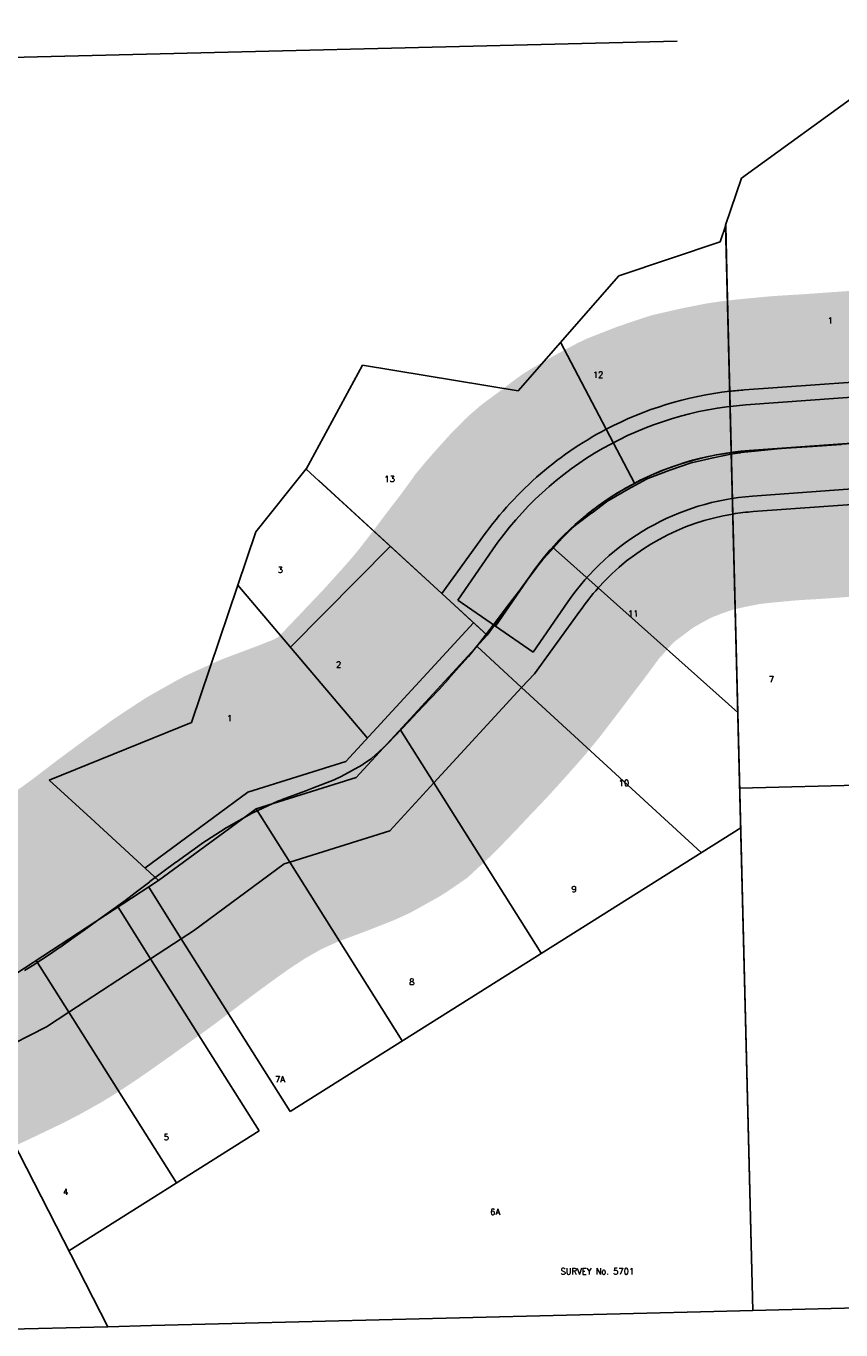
# Model space of a CAD drawing. Header units: feet. Extents: x 18803 to 104580, y -6601 to 116448.
# Tile 71 of 95: x 64364 to 65699, y 87611 to 89747. Entities that reach past the tile are written whole.
import ezdxf

# ---------------------------------------------------------------- set-up
doc = ezdxf.new("R2010")
doc.units = ezdxf.units.FT
doc.header["$LTSCALE"] = 100
doc.header["$MEASUREMENT"] = 0
doc.linetypes.add('DASHED', pattern=[0.75, 0.5, -0.25])
for name, color, linetype in [('ELPC BOLD TITLE SHEET', 3, 'Continuous'), ('ELPC-XIST', 6, 'Continuous'), ('ELRE', 3, 'Continuous'), ('ELRGOV-SECTION', 253, 'DASHED'), ('ELRP', 252, 'Continuous'), ('ETRP', 3, 'Continuous')]:
    doc.layers.add(name, color=color, linetype=linetype)
doc.styles.add('L100', font='simplex.shx', dxfattribs={"height": 10})

msp = doc.modelspace()

# ---------------------------------------------------------------- linework, layer by layer
at = {"layer": 'ELPC BOLD TITLE SHEET', "const_width": 500}
msp.add_lwpolyline([(65984.54055589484, 89083.62288426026), (65943.2219979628, 89080.45003146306), (65943.14087010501, 89080.44370714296), (65933.3555087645, 89079.6694665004), (65881.12146353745, 89075.40425519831), (65858.19143920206, 89073.33184306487), (65826.58869775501, 89070.65642302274), (65826.09973973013, 89070.61863239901), (65777.81962698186, 89067.2426114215), (65768.08712962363, 89066.5497477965), (65768.06989898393, 89066.54851490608), (65768.0701960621, 89066.54853605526), (65709.10945956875, 89062.3194330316), (65708.94718970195, 89062.3081922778), (65698.83790173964, 89061.63271579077), (65698.66805118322, 89061.62093148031), (65652.2252724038, 89058.27963625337), (65651.7869622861, 89058.25092555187), (65616.91199124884, 89056.19090617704), (65616.42529659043, 89056.15883297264), (65600.18536051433, 89054.97762395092), (65557.48869740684, 89050.89362715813), (65534.75860556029, 89048.33438285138), (65533.25295622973, 89048.13429073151), (65521.18403973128, 89046.284239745), (65489.27755175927, 89040.00750704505), (65455.8064178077, 89032.33238050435), (65454.67439764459, 89032.05341781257), (65453.18354617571, 89031.58532329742), (65418.16150177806, 89019.74606372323), (65382.44465052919, 89005.77051468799), (65382.10615402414, 89005.63599852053), (65379.96508314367, 89004.58385907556), (65350.14114350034, 88988.61877048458), (65318.74325762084, 88970.54929745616), (65316.80511375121, 88969.3010904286), (65314.65469138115, 88967.79152917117), (65291.20526388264, 88949.88909261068), (65290.79416495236, 88949.58023413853), (65265.7818636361, 88931.0888020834), (65258.61090996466, 88924.89472709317), (65256.72834165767, 88923.13882618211), (65242.01584527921, 88908.32578951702), (65218.48391311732, 88882.00699194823), (65211.13935675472, 88873.70284691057), (65210.47308798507, 88872.92473008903), (65201.73308408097, 88862.37960923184), (65201.33140271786, 88861.90448535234), (65200.88462096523, 88861.23860719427), (65178.39995433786, 88830.6386933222), (65178.05648703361, 88830.18020109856), (65170.3715082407, 88820.11672884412), (65170.36450075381, 88820.10756300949), (65170.3575933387, 88820.09852119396), (65152.12528100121, 88796.25966571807), (65139.51187520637, 88779.3584772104), (65123.53743029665, 88758.40000203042), (65123.47322621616, 88758.31606544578), (65107.18750983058, 88737.10064398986), (65088.56449994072, 88714.4660489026), (65087.98082701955, 88713.7797800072), (65072.90314811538, 88696.627403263), (65055.77302069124, 88677.42634592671), (65055.68804262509, 88677.33156172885), (65039.90754546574, 88659.81635408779), (65026.61687812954, 88645.56549967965), (65026.39556929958, 88645.33135255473), (65004.50682748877, 88622.48013674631), (65004.29636668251, 88622.25747088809), (64990.90276037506, 88607.89665695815), (64990.6933906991, 88607.67515435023), (64955.69238810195, 88571.13809279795), (64954.6800855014, 88570.14279227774), (64929.85634968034, 88547.15297749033), (64915.95114116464, 88537.57037011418), (64913.88239128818, 88536.28423158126), (64880.15191124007, 88517.46461689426), (64869.90644626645, 88512.75460022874), (64868.51709649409, 88512.16433583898), (64832.99269724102, 88498.28221426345), (64822.42394787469, 88494.28859337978), (64822.34858633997, 88494.26025218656), (64783.56274260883, 88479.74384153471), (64782.99196305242, 88479.52215204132), (64776.53795216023, 88476.92338469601), (64735.21243835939, 88458.09235234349), (64734.4108670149, 88457.6976157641), (64733.2991676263, 88457.11072785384), (64692.59533264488, 88434.13262202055), (64690.88604550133, 88433.10551192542), (64690.14804089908, 88432.64185207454), (64652.08547746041, 88407.66046349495), (64651.51085160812, 88407.26014408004), (64609.65793570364, 88377.14136550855), (64609.49874805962, 88377.02853227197), (64566.90361538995, 88345.42485658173), (64566.65174951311, 88345.2355888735), (64542.59397995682, 88326.92626954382), (64525.62496989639, 88313.88817547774), (64500.64012408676, 88295.72584332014), (64500.52012509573, 88295.63914018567), (64485.30127258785, 88284.70974611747), (64485.2404302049, 88284.6659145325), (64459.43689364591, 88266.01819770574), (64459.24106483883, 88265.87813796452), (64443.00611459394, 88254.38700958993), (64443.0021171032, 88254.3841820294), (64442.99771317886, 88254.3810656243), (64419.30411700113, 88237.62533478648), (64419.03976086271, 88237.44099651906), (64402.27867548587, 88225.91728160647), (64377.2058489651, 88209.43839772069), (64376.53199534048, 88209.01116289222), (64361.45495165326, 88199.79491050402), (64332.20838789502, 88183.38282774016), (64331.33573957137, 88182.91622488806), (64310.5860255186, 88172.35857315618), (64284.72660410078, 88159.97159030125), (64284.71597056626, 88159.96648755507), (64284.7050316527, 88159.96124452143), (64264.58686898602, 88150.30136253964), (64241.87112149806, 88139.7291601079), (64241.84215222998, 88139.71561075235), (64241.81312504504, 88139.70207878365), (64217.76957170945, 88128.43803618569), (64217.51676806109, 88128.3178583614), (64199.09144190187, 88119.43101785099), (64171.16180864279, 88105.83837644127), (64170.7013523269, 88105.60827156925), (64155.14321658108, 88097.62809890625), (64116.4985137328, 88077.39469461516), (64115.8370867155, 88077.03602212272), (64112.25782205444, 88075.02715579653)], dxfattribs=at)
at = {"layer": 'ELPC-XIST'}
msp.add_lwpolyline([(64361.45495165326, 88199.79491050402), (64376.53199534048, 88209.01116289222), (64377.2058489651, 88209.43839772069), (64402.27867548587, 88225.91728160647), (64419.03976086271, 88237.44099651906), (64419.30411700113, 88237.62533478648), (64442.99771317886, 88254.3810656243), (64443.0021171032, 88254.3841820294), (64443.00611459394, 88254.38700958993), (64459.24106483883, 88265.87813796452), (64459.43689364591, 88266.01819770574), (64485.2404302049, 88284.6659145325), (64485.30127258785, 88284.70974611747), (64500.52012509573, 88295.63914018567), (64500.64012408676, 88295.72584332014), (64525.62496989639, 88313.88817547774), (64542.59397995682, 88326.92626954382), (64566.65174951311, 88345.2355888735), (64566.90361538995, 88345.42485658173), (64609.49874805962, 88377.02853227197), (64609.65793570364, 88377.14136550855), (64651.51085160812, 88407.26014408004), (64652.08547746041, 88407.66046349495), (64690.14804089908, 88432.64185207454), (64690.88604550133, 88433.10551192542), (64692.59533264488, 88434.13262202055), (64733.2991676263, 88457.11072785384), (64734.4108670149, 88457.6976157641), (64735.21243835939, 88458.09235234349), (64776.53795216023, 88476.92338469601), (64782.99196305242, 88479.52215204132), (64783.56274260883, 88479.74384153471), (64822.34858633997, 88494.26025218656), (64822.42394787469, 88494.28859337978), (64832.99269724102, 88498.28221426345), (64868.51709649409, 88512.16433583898), (64869.90644626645, 88512.75460022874), (64880.15191124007, 88517.46461689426), (64913.88239128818, 88536.28423158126), (64915.95114116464, 88537.57037011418), (64929.85634968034, 88547.15297749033), (64954.6800855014, 88570.14279227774), (64955.69238810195, 88571.13809279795), (64990.6933906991, 88607.67515435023), (64990.90276037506, 88607.89665695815), (65004.29636668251, 88622.25747088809), (65004.50682748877, 88622.48013674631), (65026.39556929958, 88645.33135255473), (65026.61687812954, 88645.56549967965), (65039.90754546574, 88659.81635408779), (65055.68804262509, 88677.33156172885), (65055.77302069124, 88677.42634592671), (65072.90314811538, 88696.627403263), (65087.98082701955, 88713.7797800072), (65088.56449994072, 88714.4660489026), (65107.18750983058, 88737.10064398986), (65123.47322621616, 88758.31606544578), (65123.53743029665, 88758.40000203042), (65139.51187520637, 88779.3584772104), (65152.12528100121, 88796.25966571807), (65170.3575933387, 88820.09852119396), (65170.36450075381, 88820.10756300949), (65170.3715082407, 88820.11672884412), (65178.05648703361, 88830.18020109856), (65178.39995433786, 88830.6386933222), (65200.88462096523, 88861.23860719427), (65201.33140271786, 88861.90448535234), (65201.73308408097, 88862.37960923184), (65210.47308798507, 88872.92473008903), (65211.13935675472, 88873.70284691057), (65218.48391311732, 88882.00699194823), (65242.01584527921, 88908.32578951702), (65256.72834165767, 88923.13882618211), (65258.61090996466, 88924.89472709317), (65265.7818636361, 88931.0888020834), (65290.79416495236, 88949.58023413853), (65291.20526388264, 88949.88909261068), (65314.65469138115, 88967.79152917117), (65316.80511375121, 88969.3010904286), (65318.74325762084, 88970.54929745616), (65350.14114350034, 88988.61877048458), (65379.96508314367, 89004.58385907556), (65382.10615402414, 89005.63599852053), (65382.44465052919, 89005.77051468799), (65418.16150177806, 89019.74606372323), (65453.18354617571, 89031.58532329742), (65454.67439764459, 89032.05341781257), (65455.8064178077, 89032.33238050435), (65489.27755175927, 89040.00750704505), (65521.18403973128, 89046.284239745), (65533.25295622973, 89048.13429073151), (65534.75860556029, 89048.33438285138), (65557.48869740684, 89050.89362715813), (65600.18536051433, 89054.97762395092), (65616.42529659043, 89056.15883297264), (65616.91199124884, 89056.19090617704), (65651.7869622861, 89058.25092555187), (65652.2252724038, 89058.27963625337), (65698.66805118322, 89061.62093148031)], dxfattribs=at)
at = {"layer": 'ELRE'}
for points in [[(66361.29880565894, 89160.95654756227, 0.1037002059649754), (66127.13516224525, 89192.88177205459), (65540.67314593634, 89151.07859123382, 0.01061173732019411), (65516.31422073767, 89148.82182634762)], [(66378.3980231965, 88929.9886170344, 0.167799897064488), (66141.35514041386, 88993.38793199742), (65554.89312410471, 88951.58475117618, 0.02243380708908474), (65521.36162184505, 88947.67687564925, 0.0152740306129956)]]:
    msp.add_lwpolyline(points, format="xyb", dxfattribs=at)
at = {"layer": 'ELRGOV-SECTION', "ltscale": 50}
msp.add_lwpolyline([(62931.31964452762, 89661.1408756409), (66378.2188653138, 89745.5198126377), (66448.91396189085, 89747.25084663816)], dxfattribs=at)
at = {"layer": 'ELRP'}
for p, q in [((65535.58870697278, 89498.05565114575), (65735.99142040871, 89643.41609056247)), ((65509.48736913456, 89420.88000043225), (65535.58870697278, 89498.05565114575)), ((65509.86671839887, 89420.87947600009), (65500.6275549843, 89393.58057017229)), ((65518.83471162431, 89048.37726005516), (65509.48736913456, 89420.88000043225)), ((65511.76622093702, 89344.53310221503), (65509.86671839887, 89420.87947600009)), ((65500.6275549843, 89393.58057017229), (65334.60860421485, 89338.17562106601)), ((65334.60860421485, 89338.17562106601), (65169.89063471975, 89149.68664811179)), ((65521.64002679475, 88947.67694774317), (65511.76622093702, 89344.53310221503)), ((65239.41804226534, 89229.24778938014), (65314.20276409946, 89086.61546260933)), ((64915.09055078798, 89191.38788704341), (64822.58149740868, 89021.42261075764)), ((65169.89063471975, 89149.68664811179), (64915.09055078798, 89191.38788704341)), ((65542.89541979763, 89126.55242349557), (66128.91581205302, 89168.92107182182)), ((65548.30372313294, 89051.74767595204), (66134.3241153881, 89094.11632427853)), ((65314.20276409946, 89086.61546260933), (65360.63880960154, 88998.05083264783)), ((65554.11589988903, 87642.37985203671), (65518.83471162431, 89048.37726005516)), ((64740.25631202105, 88918.61273357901), (64822.59864737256, 89021.78123559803)), ((64822.58149740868, 89021.42261075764), (64843.48690404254, 89002.2291646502)), ((65553.71202646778, 88976.94292840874), (66139.7324187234, 89019.311576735)), ((64843.48690404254, 89002.22916465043), (65044.83124243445, 88817.37307571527)), ((64843.49090209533, 89002.57347433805), (65118.97714459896, 88749.29904098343)), ((65529.72781770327, 88622.60578019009), (65521.64002679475, 88947.67694774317)), ((64635.02936436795, 88605.83919012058), (64740.25631202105, 88918.61273357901)), ((65107.86724111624, 88904.10622809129), (65044.83124243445, 88817.37307571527)), ((64796.97449589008, 88729.36134753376), (64960.75246629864, 88894.76643483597)), ((65070.99003416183, 88806.46458466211), (65127.6998304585, 88888.8296197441)), ((65300.87746110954, 88826.58199577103), (65226.22627938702, 88893.11921145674)), ((65189.47360676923, 88846.2972725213), (65118.97714459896, 88749.29904098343)), ((65132.76381050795, 88763.93223749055), (65189.47360680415, 88846.29727257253)), ((64923.02078415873, 88580.4834172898), (64710.82108782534, 88831.12032237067)), ((65044.83124243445, 88817.37307571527), (65094.66853223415, 88771.61700157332)), ((65529.72781770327, 88622.60578019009), (65300.87746110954, 88826.58199577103)), ((65070.99003416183, 88806.46458466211), (65194.53758678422, 88721.3998902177)), ((65194.53758678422, 88721.3998902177), (65251.24738308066, 88803.76492529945)), ((65271.15976316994, 88788.59810347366), (65196.47150416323, 88685.83225087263)), ((65096.89230873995, 88769.60322836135), (64887.92058063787, 88542.30497562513)), ((65094.66853223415, 88771.61700157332), (65118.97714459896, 88749.29904098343)), ((65094.66853223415, 88771.61700157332), (65118.97714459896, 88749.29904098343)), ((65118.97714459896, 88749.29904098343), (64904.41381880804, 88516.16782294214)), ((65118.97714459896, 88749.29904098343), (64904.56492588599, 88516.08317431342)), ((65102.04720158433, 88730.90401367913), (65175.62731080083, 88663.18424162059)), ((65196.47150416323, 88685.83225087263), (65175.62731080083, 88663.18424162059)), ((65175.62731080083, 88663.18424162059), (65031.98404274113, 88507.11036495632)), ((65175.62731080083, 88663.18424162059), (65469.4400803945, 88392.77238715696)), ((64401.8338596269, 88511.75418510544), (64635.02936436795, 88605.83919012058)), ((65554.11589988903, 87642.37985203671), (65529.72781770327, 88622.60578019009)), ((64976.76562327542, 88594.78081162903), (65031.98404274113, 88507.11036495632)), ((64887.92058063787, 88542.30497562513), (64727.0578016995, 88491.87690322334)), ((64469.85515407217, 88449.21728798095), (64401.8338596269, 88511.75418510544)), ((64904.41381880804, 88516.16782294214), (64740.81466887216, 88464.74663819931)), ((64904.56492588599, 88516.08317431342), (64740.82214667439, 88464.75226495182)), ((65031.98404274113, 88507.11036495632), (64959.89508675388, 88428.78297114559)), ((65031.98404274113, 88507.11036495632), (65207.79370907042, 88227.97684165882)), ((65532.63171223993, 88498.55033931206), (66038.66241953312, 88511.248346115)), ((64727.0578016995, 88491.87690322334), (64558.58386067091, 88367.64256874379)), ((64740.82214667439, 88464.75226495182), (64581.08205166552, 88346.95835408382)), ((64740.81466887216, 88464.74663819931), (64581.14283929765, 88346.91905042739)), ((64740.81466887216, 88464.74663819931), (64795.92637076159, 88377.2456273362)), ((64581.08205166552, 88346.95835408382), (64469.85515407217, 88449.21728798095)), ((64796.41129334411, 87968.87143436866), (65534.42769985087, 88433.70423782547)), ((64959.89508675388, 88428.78297114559), (64795.92637076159, 88377.2456273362)), ((64786.74366860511, 88374.35939336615), (64638.23415860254, 88264.76888280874)), ((64795.92637076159, 88377.2456273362), (64786.74366860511, 88374.35939336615)), ((64795.92637076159, 88377.2456273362), (64980.22020025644, 88084.64177327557)), ((64581.14283929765, 88346.91905042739), (64347.32313182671, 88194.08194760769)), ((64564.96279009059, 88336.34290237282), (64618.26449032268, 88251.71563645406)), ((64514.73181477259, 88303.50924253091), (64568.03351500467, 88218.88197661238)), ((64638.23415860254, 88264.76888280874), (64618.26449032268, 88251.71563645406)), ((64618.26449032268, 88251.71563645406), (64568.03351500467, 88218.88197661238)), ((64618.26449032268, 88251.71563645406), (64796.41129334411, 87968.87143436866)), ((64568.03351500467, 88218.88197661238), (64434.10656864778, 88131.34014067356)), ((64568.03351500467, 88218.88197661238), (64745.64091719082, 87936.89418281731)), ((64380.8048684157, 88215.96740659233), (64434.10656864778, 88131.34014067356)), ((64434.10656864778, 88131.34014067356), (64397.59915342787, 88107.47693583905)), ((64434.10656864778, 88131.34014067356), (64610.27580829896, 87851.63572175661)), ((64397.59915342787, 88107.47693583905), (64277.598525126, 88046.06597137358)), ((64277.598525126, 88046.06597137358), (64497.71661193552, 87615.94231271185)), ((64433.93741094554, 87740.57061415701), (64745.64091719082, 87936.89418281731)), ((66409.77758761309, 87663.80976247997), (65554.11589988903, 87642.37985203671)), ((64569.40831386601, 87617.71800766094), (65490.56548964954, 87640.8017967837)), ((65490.56548964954, 87640.8017967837), (65554.11589988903, 87642.37985203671)), ((64286.95345360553, 87610.72202827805), (64497.71661193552, 87615.94231271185)), ((64497.71661193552, 87615.94231271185), (64569.40831386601, 87617.71800766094))]:
    msp.add_line(p, q, dxfattribs=at)
for points in [[(66375.39685021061, 89046.80521429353, 0.1312283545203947), (66134.24515132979, 89093.13485202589), (65547.78313502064, 89051.33167120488, 0.01527403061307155), (65518.83471162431, 89048.37726005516)], [(66375.39685021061, 89046.80521429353, 0.1312283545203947), (66134.24515132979, 89093.13485202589), (65547.78313502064, 89051.33167120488, 0.01527403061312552), (65518.83471162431, 89048.37726005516)]]:
    msp.add_lwpolyline(points, format="xyb", dxfattribs=at)
for centre, radius, start, end in [((65581.84416089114, 88576.14314492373), 576.3799999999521, 96.49605623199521, 117.6680896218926), ((65582.73370327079, 88575.53067912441), 552.4600000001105, 94.13522853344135, 145.4518952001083), ((65581.8441608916, 88576.14314492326), 576.380000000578, 117.6680896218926, 145.3191317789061), ((65582.73370327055, 88575.53067912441), 477.4600000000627, 94.13522853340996, 145.4518952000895), ((65581.8441608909, 88576.1431449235), 476.379999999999, 97.56423971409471, 145.4518951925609), ((65582.73370327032, 88575.53067912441), 402.4600000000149, 94.13522853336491, 145.4518952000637), ((65581.84416089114, 88576.14314492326), 376.3800000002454, 99.2043260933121, 138.2878778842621), ((65581.8441608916, 88576.1431449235), 376.3800000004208, 138.2878778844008, 145.6345527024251)]:
    msp.add_arc(centre, radius, start, end, dxfattribs=at)

# ---------------------------------------------------------------- texts
at = {"layer": 'ETRP', "style": 'L100'}
for s, rotation, p in [('1', 1.437441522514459, (65676.81365392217, 89259.51360944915)), ('12', 0.7760899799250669, (65292.32194607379, 89170.80992170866)), ('13', 0.7760899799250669, (64950.90328770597, 89000.00996874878)), ('3', 0.7760899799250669, (64776.23711054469, 88851.16753190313)), ('11', 0.7760899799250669, (65349.7353571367, 88779.58220470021)), ('2', 0.7760899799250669, (64871.66340116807, 88695.98212035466)), ('7', 1.437441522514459, (65580.5694769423, 88671.77261536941)), ('1', 0.7760899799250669, (64692.88740463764, 88608.02158659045)), ('10', 0.7760899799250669, (65334.66913541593, 88501.84902938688)), ('9', 0.7760899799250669, (65257.3156071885, 88327.9229425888)), ('8', 0.7760899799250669, (64991.60380571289, 88175.90422733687)), ('7A', 0.7760899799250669, (64771.93599800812, 88016.25302078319)), ('5', 0.7760899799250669, (64589.50800802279, 87921.54061413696)), ('4', 0.7760899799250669, (64424.51914114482, 87832.03063399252)), ('6A', 0.7760899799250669, (65124.14267958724, 87799.04326133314))]:
    msp.add_text(s, height=10, rotation=rotation, dxfattribs=at).set_placement(p)
msp.add_text('SURVEY No. 5701', height=10, dxfattribs=at).set_placement((65239.37322325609, 87701.74986922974))

doc.saveas('drawing.dxf')
